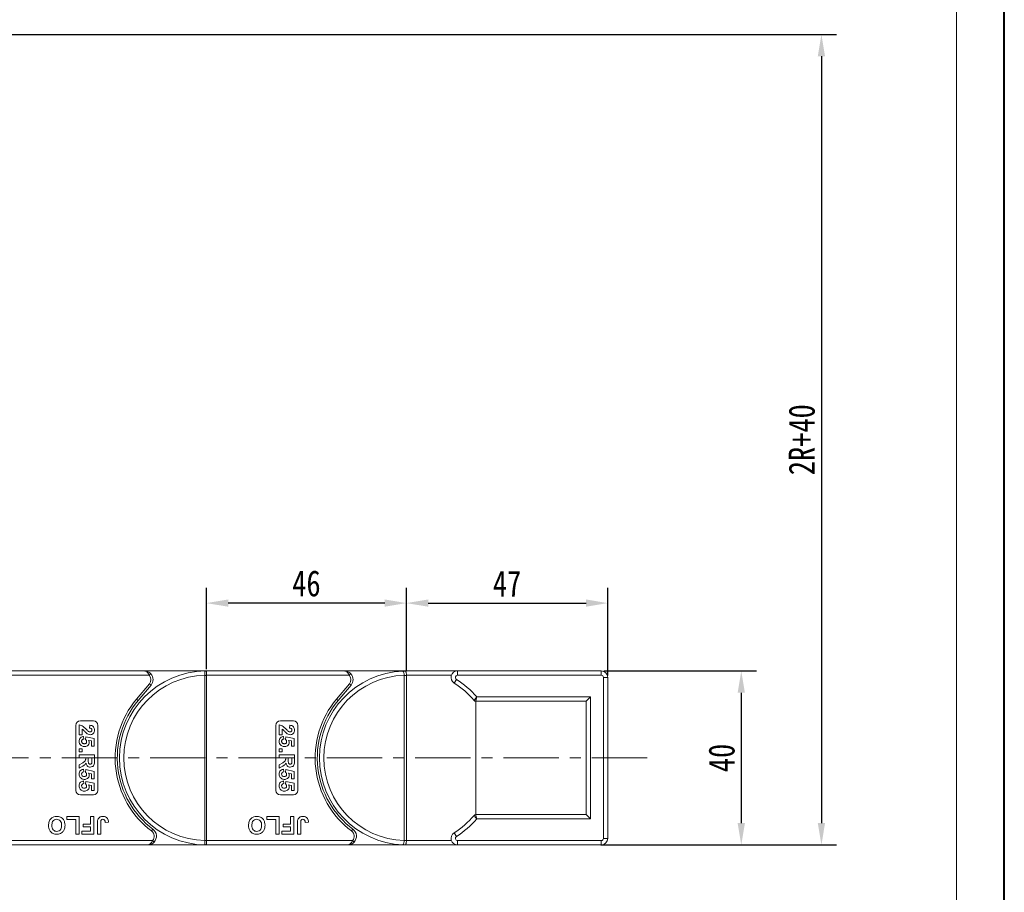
# Model space of a CAD drawing. Header units: millimetres. Extents: x 2628 to 3550, y -116 to 536.
# Tile 42 of 48: x 3324 to 3550, y 144 to 345. Entities that reach past the tile are written whole.
import ezdxf

# ---------------------------------------------------------------- set-up
doc = ezdxf.new("R2010")
doc.units = ezdxf.units.MM
doc.linetypes.add('CENTERX2', pattern=[20.32, 12.7, -2.54, 2.54, -2.54])
doc.styles.get("Standard").update_dxf_attribs({"font": '仿宋_GB2312.ttf', "width": 0.8})
doc.dimstyles.new('副本 ISO-25.1', dxfattribs={"dimtxt": 6, "dimasz": 5, "dimexe": 3.5, "dimexo": 0.625, "dimgap": 1.5, "dimtad": 1, "dimdsep": 46, "dimtxsty": 'Standard', "dimcen": 2.5, "dimadec": 0, "dimazin": 0, "dimtfac": 1, "dimtmove": 0, "dimatfit": 3, "dimfxl": 0, "dimarcsym": 0})

# ---------------------------------------------------------------- blocks, each defined once
blk = doc.blocks.new('*D818')
at = {"color": 0, "lineweight": -2}
for p, q in [((3142.95, 341.14), (3511.74, 341.14)), ((3508.24, 336.14), (3508.24, 159.75)), ((3457.53, 154.75), (3511.74, 154.75))]:
    blk.add_line(p, q, dxfattribs=at)
at = {"color": 0, "lineweight": 9}
for points in [[(3507.4, 336.14), (3509.07, 336.14), (3508.24, 341.14)], [(3507.4, 159.75), (3509.07, 159.75), (3508.24, 154.75)]]:
    blk.add_solid(points, dxfattribs=at)
at = {"layer": 'Defpoints', "color": 0, "lineweight": 9}
for p in [(3142.33, 341.14), (3456.9, 154.75), (3508.24, 154.75)]:
    blk.add_point(p, dxfattribs=at)
at = {"color": 0, "lineweight": 9, "insert": (3503.74, 247.94), "char_height": 6, "attachment_point": 5, "rotation": 90}
blk.add_mtext('2R+40', dxfattribs=at)
blk = doc.blocks.new('*D785')
at = {"color": 0, "lineweight": -2}
for p, q in [((3412.79, 194.82), (3412.79, 213.86)), ((3459.09, 193.69), (3459.09, 213.86)), ((3417.79, 210.36), (3454.09, 210.36))]:
    blk.add_line(p, q, dxfattribs=at)
at = {"color": 0, "lineweight": 9}
for points in [[(3417.79, 211.2), (3417.79, 209.53), (3412.79, 210.36)], [(3454.09, 211.2), (3454.09, 209.53), (3459.09, 210.36)]]:
    blk.add_solid(points, dxfattribs=at)
at = {"layer": 'Defpoints', "color": 0, "lineweight": 9}
for p in [(3459.09, 210.36), (3412.79, 194.19), (3459.09, 193.06)]:
    blk.add_point(p, dxfattribs=at)
at = {"color": 0, "lineweight": 9, "insert": (3435.94, 214.86), "char_height": 6, "attachment_point": 5}
blk.add_mtext('47', dxfattribs=at)
blk = doc.blocks.new('*D786')
at = {"color": 0, "lineweight": -2}
for p, q in [((3366.79, 195.17), (3366.79, 213.86)), ((3412.79, 195.44), (3412.79, 213.86)), ((3407.79, 210.36), (3371.79, 210.36))]:
    blk.add_line(p, q, dxfattribs=at)
at = {"color": 0, "lineweight": 9}
for points in [[(3371.79, 211.2), (3371.79, 209.53), (3366.79, 210.36)], [(3407.79, 211.2), (3407.79, 209.53), (3412.79, 210.36)]]:
    blk.add_solid(points, dxfattribs=at)
at = {"layer": 'Defpoints', "color": 0, "lineweight": 9}
for p in [(3366.79, 210.36), (3412.79, 194.82), (3366.79, 194.54)]:
    blk.add_point(p, dxfattribs=at)
at = {"color": 0, "lineweight": 9, "insert": (3389.79, 214.86), "char_height": 6, "attachment_point": 5}
blk.add_mtext('46', dxfattribs=at)
blk = doc.blocks.new('*D787')
at = {"color": 0, "lineweight": -2}
for p, q in [((3458.21, 194.75), (3493.3, 194.75)), ((3489.8, 189.75), (3489.8, 159.75)), ((3458.21, 154.75), (3493.3, 154.75))]:
    blk.add_line(p, q, dxfattribs=at)
at = {"color": 0, "lineweight": 9}
for points in [[(3488.97, 189.75), (3490.64, 189.75), (3489.8, 194.75)], [(3488.97, 159.75), (3490.64, 159.75), (3489.8, 154.75)]]:
    blk.add_solid(points, dxfattribs=at)
at = {"layer": 'Defpoints', "color": 0, "lineweight": 9}
for p in [(3457.59, 194.75), (3457.59, 154.75), (3489.8, 154.75)]:
    blk.add_point(p, dxfattribs=at)
at = {"color": 0, "lineweight": 9, "insert": (3485.3, 174.75), "char_height": 6, "attachment_point": 5, "rotation": 90}
blk.add_mtext('40', dxfattribs=at)

msp = doc.modelspace()

# ---------------------------------------------------------------- linework, layer by layer
at = {"color": 7, "lineweight": 40}
msp.add_line((3550.3, -115.866), (3550.3, 536.289), dxfattribs=at)
at = {"color": 7, "lineweight": 13}
msp.add_line((3539.321, -104.887), (3539.321, 525.31), dxfattribs=at)
at = {"color": 7, "linetype": 'Continuous', "lineweight": 15}
for p, q in [((3352.517, 194.75), (3320.785, 194.75)), ((3320.785, 193.75), (3353.636, 193.75)), ((3352.517, 194.75), (3366.785, 194.75)), ((3353.636, 193.75), (3354.008, 194.083)), ((3366.435, 193.751), (3366.435, 193.746)), ((3366.785, 193.746), (3366.435, 193.746)), ((3366.435, 193.746), (3366.435, 155.753)), ((3366.785, 194.63), (3366.785, 194.75)), ((3398.517, 194.75), (3366.785, 194.75)), ((3366.785, 193.75), (3366.785, 194.63)), ((3366.785, 193.746), (3366.785, 193.75)), ((3366.785, 193.75), (3399.636, 193.75)), ((3366.785, 155.753), (3366.785, 193.746)), ((3398.517, 194.75), (3412.785, 194.75)), ((3399.636, 193.75), (3400.008, 194.083)), ((3412.266, 193.722), (3412.265, 193.742)), ((3412.266, 155.777), (3412.266, 193.722)), ((3412.785, 194.75), (3424.538, 194.75)), ((3412.785, 193.75), (3412.785, 193.743)), ((3423.124, 193.75), (3412.785, 193.75)), ((3412.785, 155.756), (3412.785, 193.743)), ((3424.27, 192.828), (3423.734, 191.983)), ((3424.538, 194.75), (3424.538, 193.75)), ((3424.538, 194.75), (3457.588, 194.75)), ((3457.588, 193.75), (3424.538, 193.75)), ((3457.588, 194.75), (3457.588, 193.75)), ((3458.088, 156.25), (3458.088, 193.25)), ((3459.088, 193.25), (3458.088, 193.25)), ((3459.088, 193.25), (3459.088, 156.25)), ((3353.667, 191.785), (3350.698, 188.248)), ((3351.081, 187.927), (3354.05, 191.464)), ((3353.667, 191.785), (3354.05, 191.464)), ((3399.667, 191.785), (3396.698, 188.248)), ((3397.081, 187.927), (3400.05, 191.464)), ((3399.667, 191.785), (3400.05, 191.464)), ((3351.081, 187.927), (3350.698, 188.248)), ((3397.081, 187.927), (3396.698, 188.248)), ((3428.958, 188.791), (3455.117, 188.791)), ((3455.117, 188.791), (3454.117, 187.791)), ((3455.117, 188.791), (3455.117, 160.708)), ((3454.117, 187.791), (3428.728, 187.791)), ((3428.769, 187.791), (3428.769, 161.708)), ((3454.117, 161.708), (3454.117, 187.791)), ((3336.785, 167.25), (3336.785, 182.25)), ((3337.535, 180.089), (3337.535, 182.378)), ((3337.785, 183.25), (3340.785, 183.25)), ((3338.208, 181.39), (3338.208, 180.089)), ((3339.914, 181.615), (3339.979, 182.288)), ((3341.785, 182.25), (3341.785, 167.25)), ((3382.785, 167.25), (3382.785, 182.25)), ((3383.535, 180.089), (3383.535, 182.378)), ((3383.785, 183.25), (3386.785, 183.25)), ((3384.208, 181.39), (3384.208, 180.089)), ((3385.914, 181.615), (3385.979, 182.288)), ((3387.785, 182.25), (3387.785, 167.25)), ((3338.208, 180.089), (3337.535, 180.089)), ((3338.537, 179.685), (3338.612, 179.102)), ((3338.971, 179.008), (3339.054, 179.596)), ((3339.054, 179.596), (3340.99, 179.192)), ((3340.99, 179.192), (3340.99, 177.487)), ((3384.208, 180.089), (3383.535, 180.089)), ((3384.537, 179.685), (3384.612, 179.102)), ((3384.971, 179.008), (3385.054, 179.596)), ((3385.054, 179.596), (3386.99, 179.192)), ((3386.99, 179.192), (3386.99, 177.487)), ((3337.535, 176.814), (3338.208, 176.814)), ((3337.535, 176.141), (3337.535, 176.814)), ((3338.208, 176.814), (3338.208, 176.141)), ((3340.317, 178.652), (3339.693, 178.789)), ((3340.317, 177.487), (3340.317, 178.652)), ((3340.99, 177.487), (3340.317, 177.487)), ((3383.535, 176.814), (3384.208, 176.814)), ((3383.535, 176.141), (3383.535, 176.814)), ((3384.208, 176.814), (3384.208, 176.141)), ((3386.317, 178.652), (3385.693, 178.789)), ((3386.317, 177.487), (3386.317, 178.652)), ((3386.99, 177.487), (3386.317, 177.487)), ((3338.208, 176.141), (3337.535, 176.141)), ((3337.535, 175.467), (3341.035, 175.467)), ((3337.535, 174.794), (3337.535, 175.467)), ((3339.016, 174.794), (3337.535, 174.794)), ((3339.016, 174.644), (3339.016, 174.794)), ((3340.452, 174.794), (3339.599, 174.794)), ((3339.599, 174.794), (3339.599, 174.252)), ((3340.452, 174.222), (3340.452, 174.794)), ((3341.035, 175.467), (3341.035, 173.999)), ((3384.208, 176.141), (3383.535, 176.141)), ((3383.535, 175.467), (3387.035, 175.467)), ((3383.535, 174.794), (3383.535, 175.467)), ((3385.016, 174.794), (3383.535, 174.794)), ((3385.016, 174.644), (3385.016, 174.794)), ((3386.452, 174.794), (3385.599, 174.794)), ((3385.599, 174.794), (3385.599, 174.252)), ((3386.452, 174.222), (3386.452, 174.794)), ((3387.035, 175.467), (3387.035, 173.999)), ((3337.535, 173.158), (3338.33, 173.656)), ((3337.535, 172.371), (3337.535, 173.158)), ((3338.228, 172.796), (3337.535, 172.371)), ((3338.537, 172.147), (3338.612, 171.564)), ((3383.535, 173.158), (3384.33, 173.656)), ((3383.535, 172.371), (3383.535, 173.158)), ((3384.228, 172.796), (3383.535, 172.371)), ((3384.537, 172.147), (3384.612, 171.564)), ((3338.971, 171.47), (3339.054, 172.057)), ((3339.054, 172.057), (3340.99, 171.653)), ((3340.317, 171.114), (3339.693, 171.251)), ((3340.317, 169.948), (3340.317, 171.114)), ((3340.99, 169.948), (3340.317, 169.948)), ((3340.99, 171.653), (3340.99, 169.948)), ((3384.971, 171.47), (3385.054, 172.057)), ((3385.054, 172.057), (3386.99, 171.653)), ((3386.317, 171.114), (3385.693, 171.251)), ((3386.317, 169.948), (3386.317, 171.114)), ((3386.99, 169.948), (3386.317, 169.948)), ((3386.99, 171.653), (3386.99, 169.948)), ((3338.537, 169.455), (3338.612, 168.871)), ((3338.971, 168.777), (3339.054, 169.365)), ((3339.054, 169.365), (3340.99, 168.961)), ((3340.317, 168.421), (3339.693, 168.559)), ((3340.317, 167.256), (3340.317, 168.421)), ((3340.99, 168.961), (3340.99, 167.256)), ((3384.537, 169.455), (3384.612, 168.871)), ((3384.971, 168.777), (3385.054, 169.365)), ((3385.054, 169.365), (3386.99, 168.961)), ((3386.317, 168.421), (3385.693, 168.559)), ((3386.317, 167.256), (3386.317, 168.421)), ((3386.99, 168.961), (3386.99, 167.256)), ((3340.785, 166.25), (3337.785, 166.25)), ((3340.99, 167.256), (3340.317, 167.256)), ((3386.785, 166.25), (3383.785, 166.25)), ((3386.99, 167.256), (3386.317, 167.256)), ((3334.67, 160.583), (3334.67, 161.25)), ((3334.67, 161.25), (3337.49, 161.25)), ((3337.49, 161.25), (3337.49, 157.25)), ((3340.106, 159.557), (3340.106, 161.25)), ((3340.106, 161.25), (3340.875, 161.25)), ((3340.875, 161.25), (3340.875, 157.25)), ((3380.67, 160.583), (3380.67, 161.25)), ((3380.67, 161.25), (3383.49, 161.25)), ((3383.49, 161.25), (3383.49, 157.25)), ((3386.106, 159.557), (3386.106, 161.25)), ((3386.106, 161.25), (3386.875, 161.25)), ((3386.875, 161.25), (3386.875, 157.25)), ((3428.728, 161.708), (3454.117, 161.708)), ((3455.117, 160.708), (3454.117, 161.708)), ((3336.721, 160.583), (3334.67, 160.583)), ((3336.721, 157.25), (3336.721, 160.583)), ((3338.414, 158.891), (3338.414, 159.557)), ((3338.414, 159.557), (3340.106, 159.557)), ((3340.106, 158.891), (3338.414, 158.891)), ((3340.106, 157.916), (3340.106, 158.891)), ((3341.696, 157.25), (3341.696, 159.771)), ((3342.465, 159.838), (3342.465, 157.25)), ((3344.26, 159.967), (3343.49, 159.916)), ((3382.721, 160.583), (3380.67, 160.583)), ((3382.721, 157.25), (3382.721, 160.583)), ((3384.414, 158.891), (3384.414, 159.557)), ((3384.414, 159.557), (3386.106, 159.557)), ((3386.106, 158.891), (3384.414, 158.891)), ((3386.106, 157.916), (3386.106, 158.891)), ((3387.696, 157.25), (3387.696, 159.771)), ((3388.465, 159.838), (3388.465, 157.25)), ((3390.26, 159.967), (3389.49, 159.916)), ((3455.117, 160.708), (3428.958, 160.708)), ((3337.49, 157.25), (3336.721, 157.25)), ((3338.157, 157.25), (3338.157, 157.916)), ((3338.157, 157.916), (3340.106, 157.916)), ((3340.875, 157.25), (3338.157, 157.25)), ((3342.465, 157.25), (3341.696, 157.25)), ((3354.485, 158.35), (3354.185, 157.95)), ((3383.49, 157.25), (3382.721, 157.25)), ((3384.157, 157.25), (3384.157, 157.916)), ((3384.157, 157.916), (3386.106, 157.916)), ((3386.875, 157.25), (3384.157, 157.25)), ((3388.465, 157.25), (3387.696, 157.25)), ((3400.485, 158.35), (3400.185, 157.95)), ((3423.734, 157.516), (3424.27, 156.672)), ((3354.403, 155.75), (3320.785, 155.75)), ((3320.785, 154.75), (3353.285, 154.75)), ((3366.785, 154.75), (3353.285, 154.75)), ((3354.776, 155.416), (3354.403, 155.75)), ((3366.435, 155.753), (3366.435, 155.748)), ((3366.785, 155.753), (3366.435, 155.753)), ((3366.785, 155.75), (3366.785, 155.753)), ((3366.785, 155.75), (3366.785, 154.869)), ((3400.403, 155.75), (3366.785, 155.75)), ((3366.785, 154.869), (3366.785, 154.75)), ((3366.785, 154.75), (3399.285, 154.75)), ((3412.785, 154.75), (3399.285, 154.75)), ((3400.776, 155.416), (3400.403, 155.75)), ((3412.265, 155.757), (3412.266, 155.777)), ((3412.785, 155.756), (3412.785, 155.75)), ((3412.785, 155.75), (3423.124, 155.75)), ((3424.538, 154.75), (3412.785, 154.75)), ((3424.538, 155.75), (3424.538, 154.75)), ((3424.538, 155.75), (3457.588, 155.75)), ((3457.588, 154.75), (3424.538, 154.75)), ((3457.588, 155.75), (3457.588, 154.75)), ((3459.088, 156.25), (3458.088, 156.25))]:
    msp.add_line(p, q, dxfattribs=at)
at = {"color": 1, "linetype": 'CENTERX2', "lineweight": 13}
msp.add_line((3049.036, 174.75), (3469.883, 174.75), dxfattribs=at)
at = {"color": 7, "linetype": 'Continuous', "lineweight": 15}
for centre, radius, start, end in [((3366.785, 174.75), 20, 90.67353, 269.32647), ((3366.785, 174.75), 19, 91.05551, 268.94449), ((3352.517, 192.75), 1.5, 320, 41.81031), ((3352.517, 192.75), 2, 320, 41.81031), ((3366.523, 176.099), 17.652, 89.14787, 90.28404), ((3366.549, 194.453), 0.295, 36.74973, 89.7268), ((3412.785, 174.75), 20, 92.37563, 267.62437), ((3412.785, 174.75), 19, 91.56837, 268.43163), ((3398.517, 192.75), 1.5, 320, 41.81031), ((3398.517, 192.75), 2, 320, 41.81031), ((3412.785, 174.75), 20, 91.36303, 92.37563), ((3413.285, 174.75), 19, 91.50796, 93.0762), ((3424.538, 193.25), 1.5, 90, 237.57292), ((3424.538, 193.25), 0.5, 90, 237.57292), ((3412.785, 174.75), 21.417, 40.96672, 57.57292), ((3457.588, 193.25), 1.5, 0, 90), ((3457.588, 193.25), 0.5, 0, 90), ((3412.785, 174.75), 20.417, 40.34501, 57.57292), ((3366.785, 174.75), 21, 140, 233.1301), ((3412.785, 174.75), 21, 140, 233.1301), ((3428.728, 188.291), 0.5, 220.34501, 270), ((3366.785, 174.75), 20.5, 140, 233.1301), ((3412.785, 174.75), 20.5, 140, 233.1301), ((3337.785, 182.25), 1, 90, 180), ((3340.785, 182.25), 1, 0, 90), ((3383.785, 182.25), 1, 90, 180), ((3386.785, 182.25), 1, 0, 90), ((3337.785, 167.25), 1, 180, 270), ((3340.785, 167.25), 1, 270, 0), ((3383.785, 167.25), 1, 180, 270), ((3386.785, 167.25), 1, 270, 0), ((3412.785, 174.75), 20.417, 302.42708, 319.65499), ((3428.728, 161.208), 0.5, 90, 139.65499), ((3412.785, 174.75), 21.417, 302.42708, 319.03328), ((3353.285, 156.75), 1.5, 318.18969, 53.1301), ((3353.285, 156.75), 2, 318.18969, 53.1301), ((3399.285, 156.75), 1.5, 318.18969, 53.1301), ((3399.285, 156.75), 2, 318.18969, 53.1301), ((3424.538, 156.25), 1.5, 122.42708, 270), ((3424.538, 156.25), 0.5, 122.42708, 270), ((3366.523, 173.372), 17.624, 269.71473, 270.8527), ((3366.549, 155.046), 0.295, 270.2732, 323.25027), ((3412.785, 174.75), 20, 267.62437, 268.63697), ((3413.285, 174.75), 19, 266.9238, 268.49204), ((3457.588, 156.25), 0.5, 270, 0), ((3457.588, 156.25), 1.5, 270, 0)]:
    msp.add_arc(centre, radius, start, end, dxfattribs=at)
for points, knots in [([(3353.636, 193.75), (3353.608, 193.809), (3353.552, 193.928), (3353.446, 194.112), (3353.317, 194.295), (3353.201, 194.424), (3353.044, 194.567), (3352.889, 194.667), (3352.723, 194.724), (3352.644, 194.739), (3352.599, 194.745), (3352.573, 194.748), (3352.55, 194.749), (3352.535, 194.749), (3352.527, 194.749), (3352.521, 194.75), (3352.519, 194.75), (3352.517, 194.75)], [0, 0, 0, 0, 0.10102949, 0.20494614, 0.33716829, 0.47429709, 0.5161999, 0.74365074, 0.85308987, 0.91424801, 0.93216977, 0.96013693, 0.97654495, 0.98619361, 0.99469798, 0.99593178, 1, 1, 1, 1]), ([(3352.517, 194.75), (3352.52, 194.75), (3352.531, 194.75), (3352.569, 194.749), (3352.615, 194.747), (3352.873, 194.731), (3353.269, 194.634), (3353.722, 194.372), (3353.929, 194.163), (3354.008, 194.083)], [0, 0, 0, 0, 0.0050875, 0.0203691, 0.0708073, 0.0890863, 0.5003107, 0.809226, 1, 1, 1, 1]), ([(3366.55, 194.748), (3366.539, 194.747), (3366.503, 194.743), (3366.466, 194.692), (3366.441, 194.557), (3366.433, 194.327), (3366.433, 194.044), (3366.435, 193.842), (3366.435, 193.751)], [0, 0, 0, 0, 0.07361036, 0.22528134, 0.41271887, 0.61605406, 0.82678302, 1, 1, 1, 1]), ([(3366.785, 194.75), (3366.784, 194.75), (3366.715, 194.75), (3366.631, 194.749), (3366.562, 194.748), (3366.55, 194.748)], [0, 0, 0, 0, 0.0120871, 0.8246302, 1, 1, 1, 1]), ([(3399.636, 193.75), (3399.608, 193.809), (3399.552, 193.928), (3399.446, 194.112), (3399.317, 194.295), (3399.201, 194.424), (3399.044, 194.567), (3398.889, 194.667), (3398.723, 194.724), (3398.644, 194.739), (3398.599, 194.745), (3398.573, 194.748), (3398.55, 194.749), (3398.535, 194.749), (3398.527, 194.749), (3398.521, 194.75), (3398.519, 194.75), (3398.517, 194.75)], [0, 0, 0, 0, 0.10102949, 0.20494614, 0.33716829, 0.47429709, 0.5161999, 0.74365074, 0.85308987, 0.91424801, 0.93216977, 0.96013693, 0.97654495, 0.98619361, 0.99469798, 0.99593178, 1, 1, 1, 1]), ([(3398.517, 194.75), (3398.52, 194.75), (3398.531, 194.75), (3398.569, 194.749), (3398.615, 194.747), (3398.873, 194.731), (3399.269, 194.634), (3399.722, 194.372), (3399.929, 194.163), (3400.008, 194.083)], [0, 0, 0, 0, 0.0050875, 0.0203691, 0.0708073, 0.0890863, 0.5003107, 0.809226, 1, 1, 1, 1]), ([(3411.956, 194.732), (3411.957, 194.732), (3411.98, 194.733), (3412.033, 194.709), (3412.113, 194.588), (3412.188, 194.363), (3412.244, 194.071), (3412.258, 193.852), (3412.265, 193.742)], [0, 0, 0, 0, 0.00577993, 0.16377641, 0.37932458, 0.58836393, 0.79412218, 1, 1, 1, 1]), ([(3412.31, 194.744), (3412.459, 194.747), (3412.618, 194.749), (3412.776, 194.75), (3412.785, 194.75)], [0, 0, 0, 0, 0.9419804, 1, 1, 1, 1]), ([(3412.31, 194.744), (3412.34, 194.745), (3412.386, 194.745), (3412.445, 194.745), (3412.48, 194.744), (3412.51, 194.741), (3412.537, 194.733), (3412.592, 194.701), (3412.655, 194.599), (3412.725, 194.372), (3412.772, 194.079), (3412.781, 193.859), (3412.785, 193.75)], [0, 0, 0, 0, 0.0557326, 0.0841244, 0.1031533, 0.1220489, 0.1581087, 0.2060796, 0.4109421, 0.609388, 0.8046359, 1, 1, 1, 1]), ([(3428.347, 187.968), (3428.35, 187.972), (3428.358, 187.983), (3428.428, 188.075), (3428.552, 188.242), (3428.73, 188.481), (3428.881, 188.687), (3428.956, 188.789), (3428.958, 188.791)], [0, 0, 0, 0, 0.15281114, 0.34924266, 0.5197855, 0.75886407, 0.99567715, 1, 1, 1, 1]), ([(3428.958, 188.791), (3428.957, 188.789), (3428.929, 188.665), (3428.872, 188.416), (3428.805, 188.125), (3428.758, 187.923), (3428.732, 187.81), (3428.729, 187.797), (3428.728, 187.791)], [0, 0, 0, 0, 0.0043217, 0.2411236, 0.4802477, 0.6508111, 0.8472255, 1, 1, 1, 1]), ([(3337.535, 182.378), (3337.702, 182.345), (3338.034, 182.279), (3338.538, 181.931), (3338.839, 181.621), (3339.023, 181.431)], [0, 0, 0, 0, 0.2795508, 0.5593318, 1, 1, 1, 1]), ([(3339.205, 180.429), (3339.09, 180.535), (3338.899, 180.711), (3338.659, 180.981), (3338.457, 181.212), (3338.291, 181.331), (3338.208, 181.39)], [0, 0, 0, 0, 0.33998493, 0.56018587, 0.78037992, 1, 1, 1, 1]), ([(3339.023, 181.431), (3339.123, 181.325), (3339.302, 181.137), (3339.501, 180.969), (3339.588, 180.896)], [0, 0, 0, 0, 0.5602349, 1, 1, 1, 1]), ([(3340.452, 181.177), (3340.449, 181.226), (3340.442, 181.324), (3340.369, 181.456), (3340.196, 181.587), (3340.03, 181.603), (3339.914, 181.615)], [0, 0, 0, 0, 0.1872361, 0.3740839, 0.5606964, 1, 1, 1, 1]), ([(3339.979, 182.288), (3340.14, 182.264), (3340.46, 182.216), (3340.831, 181.927), (3341.01, 181.544), (3341.027, 181.29), (3341.035, 181.163)], [0, 0, 0, 0, 0.2807519, 0.5589701, 0.7792745, 1, 1, 1, 1]), ([(3339.993, 180.762), (3340.059, 180.766), (3340.19, 180.773), (3340.354, 180.872), (3340.442, 181.022), (3340.449, 181.126), (3340.452, 181.177)], [0, 0, 0, 0, 0.2806635, 0.5594614, 0.7793655, 1, 1, 1, 1]), ([(3383.535, 182.378), (3383.702, 182.345), (3384.034, 182.279), (3384.538, 181.931), (3384.839, 181.621), (3385.023, 181.431)], [0, 0, 0, 0, 0.2795508, 0.5593318, 1, 1, 1, 1]), ([(3385.205, 180.429), (3385.09, 180.535), (3384.899, 180.711), (3384.659, 180.981), (3384.457, 181.212), (3384.291, 181.331), (3384.208, 181.39)], [0, 0, 0, 0, 0.33998493, 0.56018587, 0.78037992, 1, 1, 1, 1]), ([(3385.023, 181.431), (3385.123, 181.325), (3385.302, 181.137), (3385.501, 180.969), (3385.588, 180.896)], [0, 0, 0, 0, 0.5602349, 1, 1, 1, 1]), ([(3386.452, 181.177), (3386.449, 181.226), (3386.442, 181.324), (3386.369, 181.456), (3386.196, 181.587), (3386.03, 181.603), (3385.914, 181.615)], [0, 0, 0, 0, 0.1872361, 0.3740839, 0.5606964, 1, 1, 1, 1]), ([(3385.979, 182.288), (3386.14, 182.264), (3386.46, 182.216), (3386.831, 181.927), (3387.01, 181.544), (3387.027, 181.29), (3387.035, 181.163)], [0, 0, 0, 0, 0.2807519, 0.5589701, 0.7792745, 1, 1, 1, 1]), ([(3385.993, 180.762), (3386.059, 180.766), (3386.19, 180.773), (3386.354, 180.872), (3386.442, 181.022), (3386.449, 181.126), (3386.452, 181.177)], [0, 0, 0, 0, 0.2806635, 0.5594614, 0.7793655, 1, 1, 1, 1]), ([(3337.49, 178.54), (3337.504, 178.701), (3337.531, 179.023), (3337.808, 179.397), (3338.164, 179.616), (3338.412, 179.662), (3338.537, 179.685)], [0, 0, 0, 0, 0.27994837, 0.55903053, 0.77933073, 1, 1, 1, 1]), ([(3338.612, 179.102), (3338.535, 179.087), (3338.382, 179.057), (3338.206, 178.922), (3338.093, 178.752), (3338.08, 178.629), (3338.074, 178.568)], [0, 0, 0, 0, 0.2802995, 0.5599611, 0.7800424, 1, 1, 1, 1]), ([(3339.24, 178.518), (3339.236, 178.572), (3339.226, 178.68), (3339.137, 178.856), (3339.034, 178.951), (3338.971, 179.008)], [0, 0, 0, 0, 0.2799631, 0.5600652, 1, 1, 1, 1]), ([(3340.083, 180.089), (3339.903, 180.112), (3339.581, 180.154), (3339.321, 180.344), (3339.205, 180.429)], [0, 0, 0, 0, 0.558458, 1, 1, 1, 1]), ([(3339.588, 180.896), (3339.659, 180.855), (3339.785, 180.781), (3339.929, 180.768), (3339.993, 180.762)], [0, 0, 0, 0, 0.5601166, 1, 1, 1, 1]), ([(3341.035, 181.163), (3341.025, 181.012), (3341.006, 180.709), (3340.771, 180.343), (3340.44, 180.122), (3340.202, 180.1), (3340.083, 180.089)], [0, 0, 0, 0, 0.28056822, 0.55975014, 0.7797946, 1, 1, 1, 1]), ([(3383.49, 178.54), (3383.504, 178.701), (3383.531, 179.023), (3383.808, 179.397), (3384.164, 179.616), (3384.412, 179.662), (3384.537, 179.685)], [0, 0, 0, 0, 0.27994837, 0.55903053, 0.77933073, 1, 1, 1, 1]), ([(3384.612, 179.102), (3384.535, 179.087), (3384.382, 179.057), (3384.206, 178.922), (3384.093, 178.752), (3384.08, 178.629), (3384.074, 178.568)], [0, 0, 0, 0, 0.2802995, 0.5599611, 0.7800424, 1, 1, 1, 1]), ([(3385.24, 178.518), (3385.236, 178.572), (3385.226, 178.68), (3385.137, 178.856), (3385.034, 178.951), (3384.971, 179.008)], [0, 0, 0, 0, 0.2799631, 0.5600652, 1, 1, 1, 1]), ([(3386.083, 180.089), (3385.903, 180.112), (3385.581, 180.154), (3385.321, 180.344), (3385.205, 180.429)], [0, 0, 0, 0, 0.558458, 1, 1, 1, 1]), ([(3385.588, 180.896), (3385.659, 180.855), (3385.785, 180.781), (3385.929, 180.768), (3385.993, 180.762)], [0, 0, 0, 0, 0.5601166, 1, 1, 1, 1]), ([(3387.035, 181.163), (3387.025, 181.012), (3387.006, 180.709), (3386.771, 180.343), (3386.44, 180.122), (3386.202, 180.1), (3386.083, 180.089)], [0, 0, 0, 0, 0.2805682, 0.5597501, 0.7797946, 1, 1, 1, 1]), ([(3337.941, 177.6), (3337.794, 177.747), (3337.53, 178.01), (3337.503, 178.378), (3337.49, 178.54)], [0, 0, 0, 0, 0.5583531, 1, 1, 1, 1]), ([(3338.689, 177.352), (3338.538, 177.365), (3338.267, 177.388), (3338.041, 177.535), (3337.941, 177.6)], [0, 0, 0, 0, 0.5595341, 1, 1, 1, 1]), ([(3338.074, 178.568), (3338.084, 178.482), (3338.103, 178.311), (3338.266, 178.119), (3338.473, 178.035), (3338.607, 178.029), (3338.675, 178.025)], [0, 0, 0, 0, 0.27957274, 0.55866387, 0.77892333, 1, 1, 1, 1]), ([(3338.675, 178.025), (3338.755, 178.029), (3338.913, 178.037), (3339.113, 178.152), (3339.226, 178.33), (3339.236, 178.455), (3339.24, 178.518)], [0, 0, 0, 0, 0.2808976, 0.5594604, 0.779497, 1, 1, 1, 1]), ([(3339.824, 178.358), (3339.802, 178.199), (3339.759, 177.881), (3339.436, 177.55), (3339.063, 177.375), (3338.814, 177.36), (3338.689, 177.352)], [0, 0, 0, 0, 0.2790069, 0.5586194, 0.7790735, 1, 1, 1, 1]), ([(3339.693, 178.789), (3339.734, 178.714), (3339.807, 178.578), (3339.819, 178.425), (3339.824, 178.358)], [0, 0, 0, 0, 0.5598879, 1, 1, 1, 1]), ([(3383.941, 177.6), (3383.794, 177.747), (3383.53, 178.01), (3383.503, 178.378), (3383.49, 178.54)], [0, 0, 0, 0, 0.5583531, 1, 1, 1, 1]), ([(3384.689, 177.352), (3384.538, 177.365), (3384.267, 177.388), (3384.041, 177.535), (3383.941, 177.6)], [0, 0, 0, 0, 0.5595341, 1, 1, 1, 1]), ([(3384.074, 178.568), (3384.084, 178.482), (3384.103, 178.311), (3384.266, 178.119), (3384.473, 178.035), (3384.607, 178.029), (3384.675, 178.025)], [0, 0, 0, 0, 0.27957274, 0.55866387, 0.77892333, 1, 1, 1, 1]), ([(3384.675, 178.025), (3384.755, 178.029), (3384.913, 178.037), (3385.113, 178.152), (3385.226, 178.33), (3385.236, 178.455), (3385.24, 178.518)], [0, 0, 0, 0, 0.2808976, 0.5594604, 0.779497, 1, 1, 1, 1]), ([(3385.824, 178.358), (3385.802, 178.199), (3385.759, 177.881), (3385.436, 177.55), (3385.063, 177.375), (3384.814, 177.36), (3384.689, 177.352)], [0, 0, 0, 0, 0.2790069, 0.5586194, 0.7790735, 1, 1, 1, 1]), ([(3385.693, 178.789), (3385.734, 178.714), (3385.807, 178.578), (3385.819, 178.425), (3385.824, 178.358)], [0, 0, 0, 0, 0.5598879, 1, 1, 1, 1]), ([(3338.33, 173.656), (3338.542, 173.782), (3338.837, 173.957), (3339.019, 174.36), (3339.017, 174.549), (3339.016, 174.644)], [0, 0, 0, 0, 0.5610215, 0.7792953, 1, 1, 1, 1]), ([(3384.33, 173.656), (3384.542, 173.782), (3384.837, 173.957), (3385.019, 174.36), (3385.017, 174.549), (3385.016, 174.644)], [0, 0, 0, 0, 0.5610215, 0.7792953, 1, 1, 1, 1]), ([(3337.49, 171.001), (3337.504, 171.163), (3337.531, 171.485), (3337.808, 171.859), (3338.164, 172.077), (3338.412, 172.124), (3338.537, 172.147)], [0, 0, 0, 0, 0.2799484, 0.5590305, 0.7793307, 1, 1, 1, 1]), ([(3339.103, 173.518), (3339.027, 173.412), (3338.902, 173.236), (3338.661, 173.056), (3338.448, 172.921), (3338.301, 172.837), (3338.228, 172.796)], [0, 0, 0, 0, 0.3395791, 0.5595909, 0.7797866, 1, 1, 1, 1]), ([(3340.066, 172.641), (3339.931, 172.652), (3339.661, 172.676), (3339.341, 172.903), (3339.166, 173.207), (3339.124, 173.414), (3339.103, 173.518)], [0, 0, 0, 0, 0.2799536, 0.5589329, 0.7791735, 1, 1, 1, 1]), ([(3339.599, 174.252), (3339.593, 174.054), (3339.584, 173.807), (3339.661, 173.518), (3339.753, 173.398), (3339.887, 173.324), (3339.985, 173.317), (3340.035, 173.314)], [0, 0, 0, 0, 0.5009624, 0.6257853, 0.7504363, 0.8750317, 1, 1, 1, 1]), ([(3340.035, 173.314), (3340.092, 173.318), (3340.206, 173.328), (3340.379, 173.455), (3340.417, 173.599), (3340.441, 173.687)], [0, 0, 0, 0, 0.2811289, 0.561183, 1, 1, 1, 1]), ([(3341.035, 173.999), (3341.033, 173.84), (3341.028, 173.523), (3340.944, 173.118), (3340.735, 172.871), (3340.467, 172.688), (3340.226, 172.66), (3340.066, 172.641)], [0, 0, 0, 0, 0.2511432, 0.5005272, 0.6257353, 0.7510496, 1, 1, 1, 1]), ([(3340.441, 173.687), (3340.445, 173.787), (3340.453, 173.965), (3340.452, 174.144), (3340.452, 174.222)], [0, 0, 0, 0, 0.5599213, 1, 1, 1, 1]), ([(3383.49, 171.001), (3383.504, 171.163), (3383.531, 171.485), (3383.808, 171.859), (3384.164, 172.077), (3384.412, 172.124), (3384.537, 172.147)], [0, 0, 0, 0, 0.2799484, 0.5590305, 0.7793307, 1, 1, 1, 1]), ([(3385.103, 173.518), (3385.027, 173.412), (3384.902, 173.236), (3384.661, 173.056), (3384.448, 172.921), (3384.301, 172.837), (3384.228, 172.796)], [0, 0, 0, 0, 0.3395791, 0.5595909, 0.7797866, 1, 1, 1, 1]), ([(3386.066, 172.641), (3385.931, 172.652), (3385.661, 172.676), (3385.341, 172.903), (3385.166, 173.207), (3385.124, 173.414), (3385.103, 173.518)], [0, 0, 0, 0, 0.2799536, 0.5589329, 0.7791735, 1, 1, 1, 1]), ([(3385.599, 174.252), (3385.593, 174.054), (3385.584, 173.807), (3385.661, 173.518), (3385.753, 173.398), (3385.887, 173.324), (3385.985, 173.317), (3386.035, 173.314)], [0, 0, 0, 0, 0.5009624, 0.6257853, 0.7504363, 0.8750317, 1, 1, 1, 1]), ([(3386.035, 173.314), (3386.092, 173.318), (3386.206, 173.328), (3386.379, 173.455), (3386.417, 173.599), (3386.441, 173.687)], [0, 0, 0, 0, 0.2811289, 0.561183, 1, 1, 1, 1]), ([(3387.035, 173.999), (3387.033, 173.84), (3387.028, 173.523), (3386.944, 173.118), (3386.735, 172.871), (3386.467, 172.688), (3386.226, 172.66), (3386.066, 172.641)], [0, 0, 0, 0, 0.2511432, 0.5005272, 0.6257353, 0.7510496, 1, 1, 1, 1]), ([(3386.441, 173.687), (3386.445, 173.787), (3386.453, 173.965), (3386.452, 174.144), (3386.452, 174.222)], [0, 0, 0, 0, 0.5599213, 1, 1, 1, 1]), ([(3337.941, 170.062), (3337.794, 170.209), (3337.53, 170.472), (3337.503, 170.839), (3337.49, 171.001)], [0, 0, 0, 0, 0.5583531, 1, 1, 1, 1]), ([(3338.689, 169.814), (3338.538, 169.827), (3338.267, 169.85), (3338.041, 169.997), (3337.941, 170.062)], [0, 0, 0, 0, 0.5595341, 1, 1, 1, 1]), ([(3338.612, 171.564), (3338.535, 171.549), (3338.382, 171.519), (3338.206, 171.383), (3338.093, 171.213), (3338.08, 171.091), (3338.074, 171.029)], [0, 0, 0, 0, 0.2802995, 0.5599611, 0.7800424, 1, 1, 1, 1]), ([(3338.074, 171.029), (3338.084, 170.944), (3338.103, 170.773), (3338.266, 170.581), (3338.473, 170.497), (3338.607, 170.49), (3338.675, 170.487)], [0, 0, 0, 0, 0.2795727, 0.5586639, 0.7789233, 1, 1, 1, 1]), ([(3338.675, 170.487), (3338.755, 170.491), (3338.913, 170.499), (3339.113, 170.613), (3339.226, 170.792), (3339.236, 170.917), (3339.24, 170.98)], [0, 0, 0, 0, 0.28089762, 0.55946036, 0.77949703, 1, 1, 1, 1]), ([(3339.824, 170.819), (3339.802, 170.66), (3339.759, 170.343), (3339.436, 170.012), (3339.063, 169.837), (3338.814, 169.821), (3338.689, 169.814)], [0, 0, 0, 0, 0.2790069, 0.5586194, 0.7790735, 1, 1, 1, 1]), ([(3339.24, 170.98), (3339.236, 171.034), (3339.226, 171.142), (3339.137, 171.318), (3339.034, 171.412), (3338.971, 171.47)], [0, 0, 0, 0, 0.2799631, 0.5600652, 1, 1, 1, 1]), ([(3339.693, 171.251), (3339.734, 171.175), (3339.807, 171.04), (3339.819, 170.886), (3339.824, 170.819)], [0, 0, 0, 0, 0.5598879, 1, 1, 1, 1]), ([(3383.941, 170.062), (3383.794, 170.209), (3383.53, 170.472), (3383.503, 170.839), (3383.49, 171.001)], [0, 0, 0, 0, 0.5583531, 1, 1, 1, 1]), ([(3384.689, 169.814), (3384.538, 169.827), (3384.267, 169.85), (3384.041, 169.997), (3383.941, 170.062)], [0, 0, 0, 0, 0.5595341, 1, 1, 1, 1]), ([(3384.612, 171.564), (3384.535, 171.549), (3384.382, 171.519), (3384.206, 171.383), (3384.093, 171.213), (3384.08, 171.091), (3384.074, 171.029)], [0, 0, 0, 0, 0.2802995, 0.5599611, 0.7800424, 1, 1, 1, 1]), ([(3384.074, 171.029), (3384.084, 170.944), (3384.103, 170.773), (3384.266, 170.581), (3384.473, 170.497), (3384.607, 170.49), (3384.675, 170.487)], [0, 0, 0, 0, 0.2795727, 0.5586639, 0.7789233, 1, 1, 1, 1]), ([(3384.675, 170.487), (3384.755, 170.491), (3384.913, 170.499), (3385.113, 170.613), (3385.226, 170.792), (3385.236, 170.917), (3385.24, 170.98)], [0, 0, 0, 0, 0.28089762, 0.55946036, 0.77949703, 1, 1, 1, 1]), ([(3385.824, 170.819), (3385.802, 170.66), (3385.759, 170.343), (3385.436, 170.012), (3385.063, 169.837), (3384.814, 169.821), (3384.689, 169.814)], [0, 0, 0, 0, 0.2790069, 0.5586194, 0.7790735, 1, 1, 1, 1]), ([(3385.24, 170.98), (3385.236, 171.034), (3385.226, 171.142), (3385.137, 171.318), (3385.034, 171.412), (3384.971, 171.47)], [0, 0, 0, 0, 0.2799631, 0.5600652, 1, 1, 1, 1]), ([(3385.693, 171.251), (3385.734, 171.175), (3385.807, 171.04), (3385.819, 170.886), (3385.824, 170.819)], [0, 0, 0, 0, 0.5598879, 1, 1, 1, 1]), ([(3337.49, 168.309), (3337.504, 168.47), (3337.531, 168.792), (3337.808, 169.167), (3338.164, 169.385), (3338.412, 169.431), (3338.537, 169.455)], [0, 0, 0, 0, 0.2799484, 0.5590305, 0.7793307, 1, 1, 1, 1]), ([(3337.941, 167.37), (3337.794, 167.516), (3337.53, 167.779), (3337.503, 168.147), (3337.49, 168.309)], [0, 0, 0, 0, 0.55835314, 1, 1, 1, 1]), ([(3338.612, 168.871), (3338.535, 168.856), (3338.382, 168.827), (3338.206, 168.691), (3338.093, 168.521), (3338.08, 168.398), (3338.074, 168.337)], [0, 0, 0, 0, 0.2802995, 0.5599611, 0.7800424, 1, 1, 1, 1]), ([(3338.074, 168.337), (3338.084, 168.251), (3338.103, 168.08), (3338.266, 167.889), (3338.473, 167.804), (3338.607, 167.798), (3338.675, 167.794)], [0, 0, 0, 0, 0.2795727, 0.5586639, 0.7789233, 1, 1, 1, 1]), ([(3338.675, 167.794), (3338.755, 167.798), (3338.913, 167.806), (3339.113, 167.921), (3339.226, 168.099), (3339.236, 168.225), (3339.24, 168.287)], [0, 0, 0, 0, 0.2808976, 0.5594604, 0.779497, 1, 1, 1, 1]), ([(3339.824, 168.127), (3339.802, 167.968), (3339.759, 167.65), (3339.436, 167.319), (3339.063, 167.144), (3338.814, 167.129), (3338.689, 167.121)], [0, 0, 0, 0, 0.2790069, 0.5586194, 0.7790735, 1, 1, 1, 1]), ([(3339.24, 168.287), (3339.236, 168.341), (3339.226, 168.449), (3339.137, 168.626), (3339.034, 168.72), (3338.971, 168.777)], [0, 0, 0, 0, 0.2799631, 0.5600652, 1, 1, 1, 1]), ([(3339.693, 168.559), (3339.734, 168.483), (3339.807, 168.347), (3339.819, 168.194), (3339.824, 168.127)], [0, 0, 0, 0, 0.5598879, 1, 1, 1, 1]), ([(3383.49, 168.309), (3383.504, 168.47), (3383.531, 168.792), (3383.808, 169.167), (3384.164, 169.385), (3384.412, 169.431), (3384.537, 169.455)], [0, 0, 0, 0, 0.2799484, 0.5590305, 0.7793307, 1, 1, 1, 1]), ([(3383.941, 167.37), (3383.794, 167.516), (3383.53, 167.779), (3383.503, 168.147), (3383.49, 168.309)], [0, 0, 0, 0, 0.55835314, 1, 1, 1, 1]), ([(3384.612, 168.871), (3384.535, 168.856), (3384.382, 168.827), (3384.206, 168.691), (3384.093, 168.521), (3384.08, 168.398), (3384.074, 168.337)], [0, 0, 0, 0, 0.2802995, 0.5599611, 0.7800424, 1, 1, 1, 1]), ([(3384.074, 168.337), (3384.084, 168.251), (3384.103, 168.08), (3384.266, 167.889), (3384.473, 167.804), (3384.607, 167.798), (3384.675, 167.794)], [0, 0, 0, 0, 0.2795727, 0.5586639, 0.7789233, 1, 1, 1, 1]), ([(3384.675, 167.794), (3384.755, 167.798), (3384.913, 167.806), (3385.113, 167.921), (3385.226, 168.099), (3385.236, 168.225), (3385.24, 168.287)], [0, 0, 0, 0, 0.2808976, 0.5594604, 0.779497, 1, 1, 1, 1]), ([(3385.824, 168.127), (3385.802, 167.968), (3385.759, 167.65), (3385.436, 167.319), (3385.063, 167.144), (3384.814, 167.129), (3384.689, 167.121)], [0, 0, 0, 0, 0.2790069, 0.5586194, 0.7790735, 1, 1, 1, 1]), ([(3385.24, 168.287), (3385.236, 168.341), (3385.226, 168.449), (3385.137, 168.626), (3385.034, 168.72), (3384.971, 168.777)], [0, 0, 0, 0, 0.2799631, 0.5600652, 1, 1, 1, 1]), ([(3385.693, 168.559), (3385.734, 168.483), (3385.807, 168.347), (3385.819, 168.194), (3385.824, 168.127)], [0, 0, 0, 0, 0.5598879, 1, 1, 1, 1]), ([(3338.689, 167.121), (3338.538, 167.134), (3338.267, 167.157), (3338.041, 167.305), (3337.941, 167.37)], [0, 0, 0, 0, 0.5595341, 1, 1, 1, 1]), ([(3384.689, 167.121), (3384.538, 167.134), (3384.267, 167.157), (3384.041, 167.305), (3383.941, 167.37)], [0, 0, 0, 0, 0.5595341, 1, 1, 1, 1]), ([(3330.465, 159.255), (3330.485, 159.551), (3330.524, 160.141), (3330.99, 160.858), (3331.661, 161.251), (3332.125, 161.284), (3332.357, 161.301)], [0, 0, 0, 0, 0.280551, 0.5594882, 0.779434, 1, 1, 1, 1]), ([(3332.357, 161.301), (3332.653, 161.274), (3333.243, 161.22), (3333.906, 160.667), (3334.221, 159.967), (3334.247, 159.505), (3334.26, 159.274)], [0, 0, 0, 0, 0.2799425, 0.558704, 0.7790449, 1, 1, 1, 1]), ([(3341.783, 160.532), (3341.846, 160.665), (3341.971, 160.931), (3342.412, 161.253), (3342.792, 161.283), (3343.024, 161.301)], [0, 0, 0, 0, 0.2801216, 0.5603549, 1, 1, 1, 1]), ([(3343.024, 161.301), (3343.219, 161.286), (3343.608, 161.257), (3344.053, 160.895), (3344.236, 160.423), (3344.252, 160.12), (3344.26, 159.967)], [0, 0, 0, 0, 0.2802457, 0.5584161, 0.7788266, 1, 1, 1, 1]), ([(3376.465, 159.255), (3376.485, 159.551), (3376.524, 160.141), (3376.99, 160.858), (3377.661, 161.251), (3378.125, 161.284), (3378.357, 161.301)], [0, 0, 0, 0, 0.280551, 0.5594882, 0.779434, 1, 1, 1, 1]), ([(3378.357, 161.301), (3378.653, 161.274), (3379.243, 161.22), (3379.906, 160.667), (3380.221, 159.967), (3380.247, 159.505), (3380.26, 159.274)], [0, 0, 0, 0, 0.2799425, 0.558704, 0.7790449, 1, 1, 1, 1]), ([(3387.783, 160.532), (3387.846, 160.665), (3387.971, 160.931), (3388.412, 161.253), (3388.792, 161.283), (3389.024, 161.301)], [0, 0, 0, 0, 0.2801216, 0.5603549, 1, 1, 1, 1]), ([(3389.024, 161.301), (3389.219, 161.286), (3389.608, 161.257), (3390.053, 160.895), (3390.236, 160.423), (3390.252, 160.12), (3390.26, 159.967)], [0, 0, 0, 0, 0.2802457, 0.5584161, 0.7788266, 1, 1, 1, 1]), ([(3428.958, 160.708), (3428.956, 160.71), (3428.881, 160.812), (3428.73, 161.018), (3428.552, 161.258), (3428.428, 161.424), (3428.358, 161.516), (3428.35, 161.527), (3428.347, 161.531)], [0, 0, 0, 0, 0.00432285, 0.24113593, 0.4802145, 0.65075734, 0.84718886, 1, 1, 1, 1]), ([(3428.728, 161.708), (3428.729, 161.702), (3428.732, 161.689), (3428.758, 161.576), (3428.805, 161.374), (3428.872, 161.083), (3428.929, 160.834), (3428.957, 160.71), (3428.958, 160.708)], [0, 0, 0, 0, 0.15277449, 0.3491889, 0.51975227, 0.75887644, 0.99567832, 1, 1, 1, 1]), ([(3332.368, 157.198), (3332.07, 157.227), (3331.475, 157.283), (3330.813, 157.849), (3330.502, 158.557), (3330.477, 159.022), (3330.465, 159.255)], [0, 0, 0, 0, 0.2798307, 0.5586691, 0.7790056, 1, 1, 1, 1]), ([(3332.358, 160.634), (3332.168, 160.61), (3331.788, 160.56), (3331.29, 160.032), (3331.255, 159.538), (3331.234, 159.236)], [0, 0, 0, 0, 0.2799912, 0.5597684, 1, 1, 1, 1]), ([(3331.234, 159.236), (3331.242, 159.048), (3331.259, 158.672), (3331.501, 158.187), (3331.914, 157.902), (3332.21, 157.877), (3332.358, 157.865)], [0, 0, 0, 0, 0.2810873, 0.5600131, 0.7796914, 1, 1, 1, 1]), ([(3333.49, 159.247), (3333.481, 159.436), (3333.463, 159.814), (3333.212, 160.296), (3332.804, 160.59), (3332.507, 160.619), (3332.358, 160.634)], [0, 0, 0, 0, 0.2810208, 0.5601162, 0.7799393, 1, 1, 1, 1]), ([(3332.358, 157.865), (3332.549, 157.887), (3332.929, 157.931), (3333.437, 158.45), (3333.47, 158.945), (3333.49, 159.247)], [0, 0, 0, 0, 0.2802778, 0.5598769, 1, 1, 1, 1]), ([(3334.26, 159.274), (3334.254, 159.078), (3334.245, 158.73), (3334.131, 158.401), (3334.081, 158.257)], [0, 0, 0, 0, 0.5601708, 1, 1, 1, 1]), ([(3341.696, 159.771), (3341.697, 159.915), (3341.698, 160.172), (3341.757, 160.422), (3341.783, 160.532)], [0, 0, 0, 0, 0.56029435, 1, 1, 1, 1]), ([(3342.974, 160.634), (3342.882, 160.628), (3342.742, 160.619), (3342.589, 160.508), (3342.462, 160.258), (3342.464, 160.025), (3342.465, 159.838)], [0, 0, 0, 0, 0.2493961, 0.3744258, 0.4994543, 1, 1, 1, 1]), ([(3343.386, 160.414), (3343.359, 160.451), (3343.306, 160.525), (3343.165, 160.617), (3343.047, 160.628), (3342.974, 160.634)], [0, 0, 0, 0, 0.2806722, 0.5608436, 1, 1, 1, 1]), ([(3343.49, 159.916), (3343.486, 160.013), (3343.479, 160.185), (3343.414, 160.344), (3343.386, 160.414)], [0, 0, 0, 0, 0.561018, 1, 1, 1, 1]), ([(3378.368, 157.198), (3378.07, 157.227), (3377.475, 157.283), (3376.813, 157.849), (3376.502, 158.557), (3376.477, 159.022), (3376.465, 159.255)], [0, 0, 0, 0, 0.2798307, 0.5586691, 0.7790056, 1, 1, 1, 1]), ([(3378.358, 160.634), (3378.168, 160.61), (3377.788, 160.56), (3377.29, 160.032), (3377.255, 159.538), (3377.234, 159.236)], [0, 0, 0, 0, 0.2799912, 0.5597684, 1, 1, 1, 1]), ([(3377.234, 159.236), (3377.242, 159.048), (3377.259, 158.672), (3377.501, 158.187), (3377.914, 157.902), (3378.21, 157.877), (3378.358, 157.865)], [0, 0, 0, 0, 0.2810873, 0.5600131, 0.7796914, 1, 1, 1, 1]), ([(3379.49, 159.247), (3379.481, 159.436), (3379.463, 159.814), (3379.212, 160.296), (3378.804, 160.59), (3378.507, 160.619), (3378.358, 160.634)], [0, 0, 0, 0, 0.2810208, 0.5601162, 0.7799393, 1, 1, 1, 1]), ([(3378.358, 157.865), (3378.549, 157.887), (3378.929, 157.931), (3379.437, 158.45), (3379.47, 158.945), (3379.49, 159.247)], [0, 0, 0, 0, 0.2802778, 0.5598769, 1, 1, 1, 1]), ([(3380.26, 159.274), (3380.254, 159.078), (3380.245, 158.73), (3380.131, 158.401), (3380.081, 158.257)], [0, 0, 0, 0, 0.5601708, 1, 1, 1, 1]), ([(3387.696, 159.771), (3387.697, 159.915), (3387.698, 160.172), (3387.757, 160.422), (3387.783, 160.532)], [0, 0, 0, 0, 0.56029435, 1, 1, 1, 1]), ([(3388.974, 160.634), (3388.882, 160.628), (3388.742, 160.619), (3388.589, 160.508), (3388.462, 160.258), (3388.464, 160.025), (3388.465, 159.838)], [0, 0, 0, 0, 0.2493961, 0.3744258, 0.4994543, 1, 1, 1, 1]), ([(3389.386, 160.414), (3389.359, 160.451), (3389.306, 160.525), (3389.165, 160.617), (3389.047, 160.628), (3388.974, 160.634)], [0, 0, 0, 0, 0.2806722, 0.5608436, 1, 1, 1, 1]), ([(3389.49, 159.916), (3389.486, 160.013), (3389.479, 160.185), (3389.414, 160.344), (3389.386, 160.414)], [0, 0, 0, 0, 0.561018, 1, 1, 1, 1]), ([(3333.211, 157.355), (3333.058, 157.303), (3332.784, 157.21), (3332.495, 157.202), (3332.368, 157.198)], [0, 0, 0, 0, 0.5595644, 1, 1, 1, 1]), ([(3334.081, 158.257), (3333.963, 158.044), (3333.752, 157.664), (3333.376, 157.45), (3333.211, 157.355)], [0, 0, 0, 0, 0.5599557, 1, 1, 1, 1]), ([(3379.211, 157.355), (3379.058, 157.303), (3378.784, 157.21), (3378.495, 157.202), (3378.368, 157.198)], [0, 0, 0, 0, 0.5595644, 1, 1, 1, 1]), ([(3380.081, 158.257), (3379.963, 158.044), (3379.752, 157.664), (3379.376, 157.45), (3379.211, 157.355)], [0, 0, 0, 0, 0.5599557, 1, 1, 1, 1]), ([(3353.285, 154.75), (3353.287, 154.75), (3353.289, 154.75), (3353.295, 154.75), (3353.303, 154.75), (3353.318, 154.75), (3353.341, 154.751), (3353.367, 154.754), (3353.412, 154.76), (3353.491, 154.775), (3353.657, 154.832), (3353.812, 154.932), (3354.019, 155.122), (3354.211, 155.357), (3354.345, 155.631), (3354.403, 155.75)], [0, 0, 0, 0, 0.00407592, 0.00531205, 0.01383251, 0.02349942, 0.03993848, 0.06795855, 0.08591422, 0.14718806, 0.25683422, 0.48471536, 0.52669744, 0.79537109, 1, 1, 1, 1]), ([(3353.285, 154.75), (3353.288, 154.75), (3353.299, 154.75), (3353.337, 154.75), (3353.382, 154.752), (3353.641, 154.768), (3354.037, 154.865), (3354.49, 155.128), (3354.697, 155.336), (3354.776, 155.416)], [0, 0, 0, 0, 0.00508751, 0.02036912, 0.07080725, 0.08908627, 0.50031067, 0.809226, 1, 1, 1, 1]), ([(3366.435, 155.748), (3366.435, 155.736), (3366.434, 155.611), (3366.433, 155.375), (3366.434, 155.084), (3366.449, 154.871), (3366.481, 154.765), (3366.531, 154.755), (3366.55, 154.751)], [0, 0, 0, 0, 0.0234843, 0.2373073, 0.4510924, 0.6637685, 0.8705553, 1, 1, 1, 1]), ([(3366.55, 154.751), (3366.562, 154.751), (3366.631, 154.75), (3366.715, 154.75), (3366.784, 154.75), (3366.785, 154.75)], [0, 0, 0, 0, 0.1753698, 0.9879129, 1, 1, 1, 1]), ([(3399.285, 154.75), (3399.287, 154.75), (3399.289, 154.75), (3399.295, 154.75), (3399.303, 154.75), (3399.318, 154.75), (3399.341, 154.751), (3399.367, 154.754), (3399.412, 154.76), (3399.491, 154.775), (3399.657, 154.832), (3399.812, 154.932), (3400.019, 155.122), (3400.211, 155.357), (3400.345, 155.631), (3400.403, 155.75)], [0, 0, 0, 0, 0.00407592, 0.00531205, 0.01383251, 0.02349942, 0.03993848, 0.06795855, 0.08591422, 0.14718806, 0.25683422, 0.48471536, 0.52669744, 0.79537109, 1, 1, 1, 1]), ([(3399.285, 154.75), (3399.288, 154.75), (3399.299, 154.75), (3399.337, 154.75), (3399.382, 154.752), (3399.641, 154.768), (3400.037, 154.865), (3400.49, 155.128), (3400.697, 155.336), (3400.776, 155.416)], [0, 0, 0, 0, 0.00508751, 0.02036912, 0.07080725, 0.08908627, 0.50031067, 0.809226, 1, 1, 1, 1]), ([(3411.956, 154.767), (3411.957, 154.767), (3411.98, 154.766), (3412.033, 154.79), (3412.113, 154.911), (3412.188, 155.136), (3412.244, 155.428), (3412.258, 155.647), (3412.265, 155.757)], [0, 0, 0, 0, 0.0057799, 0.1637764, 0.3793246, 0.5883639, 0.7941222, 1, 1, 1, 1]), ([(3412.31, 154.755), (3412.336, 154.755), (3412.378, 154.754), (3412.432, 154.754), (3412.469, 154.754), (3412.499, 154.757), (3412.547, 154.767), (3412.601, 154.811), (3412.677, 154.95), (3412.742, 155.21), (3412.778, 155.494), (3412.783, 155.679), (3412.785, 155.75)], [0, 0, 0, 0, 0.0479201, 0.0766572, 0.0956373, 0.1147646, 0.1424223, 0.2522179, 0.4613603, 0.6703329, 0.8736718, 1, 1, 1, 1]), ([(3412.785, 154.75), (3412.776, 154.75), (3412.618, 154.75), (3412.459, 154.752), (3412.31, 154.755)], [0, 0, 0, 0, 0.0580196, 1, 1, 1, 1])]:
    msp.add_open_spline(points, degree=3, knots=knots, dxfattribs=at)

# ---------------------------------------------------------------- dimensions: what is measured, and where the dimension line sits
at = {"color": 5, "lineweight": 9}
dim = msp.add_linear_dim(base=(3508.237, 154.75), p1=(3142.325, 341.136), p2=(3456.903, 154.75), angle=90, text='2R+40', dimstyle='副本 ISO-25.1', dxfattribs=at)
dim.commit()
dim.dimension.update_dxf_attribs({"geometry": '*D818', "text_midpoint": (3503.737, 247.943)})
dim = msp.add_linear_dim(base=(3366.785, 210.363), p1=(3412.785, 194.818), p2=(3366.785, 194.545), dimstyle='副本 ISO-25.1', dxfattribs=at)
dim.commit()
dim.dimension.update_dxf_attribs({"geometry": '*D786', "text_midpoint": (3389.785, 214.863)})
dim = msp.add_linear_dim(base=(3459.088, 210.363), p1=(3412.785, 194.193), p2=(3459.088, 193.064), text='47', dimstyle='副本 ISO-25.1', dxfattribs=at)
dim.commit()
dim.dimension.update_dxf_attribs({"geometry": '*D785', "text_midpoint": (3435.936, 214.863)})
dim = msp.add_linear_dim(base=(3489.803, 154.753), p1=(3457.588, 194.753), p2=(3457.588, 154.753), angle=90, dimstyle='副本 ISO-25.1', dxfattribs=at)
dim.commit()
dim.dimension.update_dxf_attribs({"geometry": '*D787', "text_midpoint": (3485.303, 174.753)})

doc.saveas('drawing.dxf')
